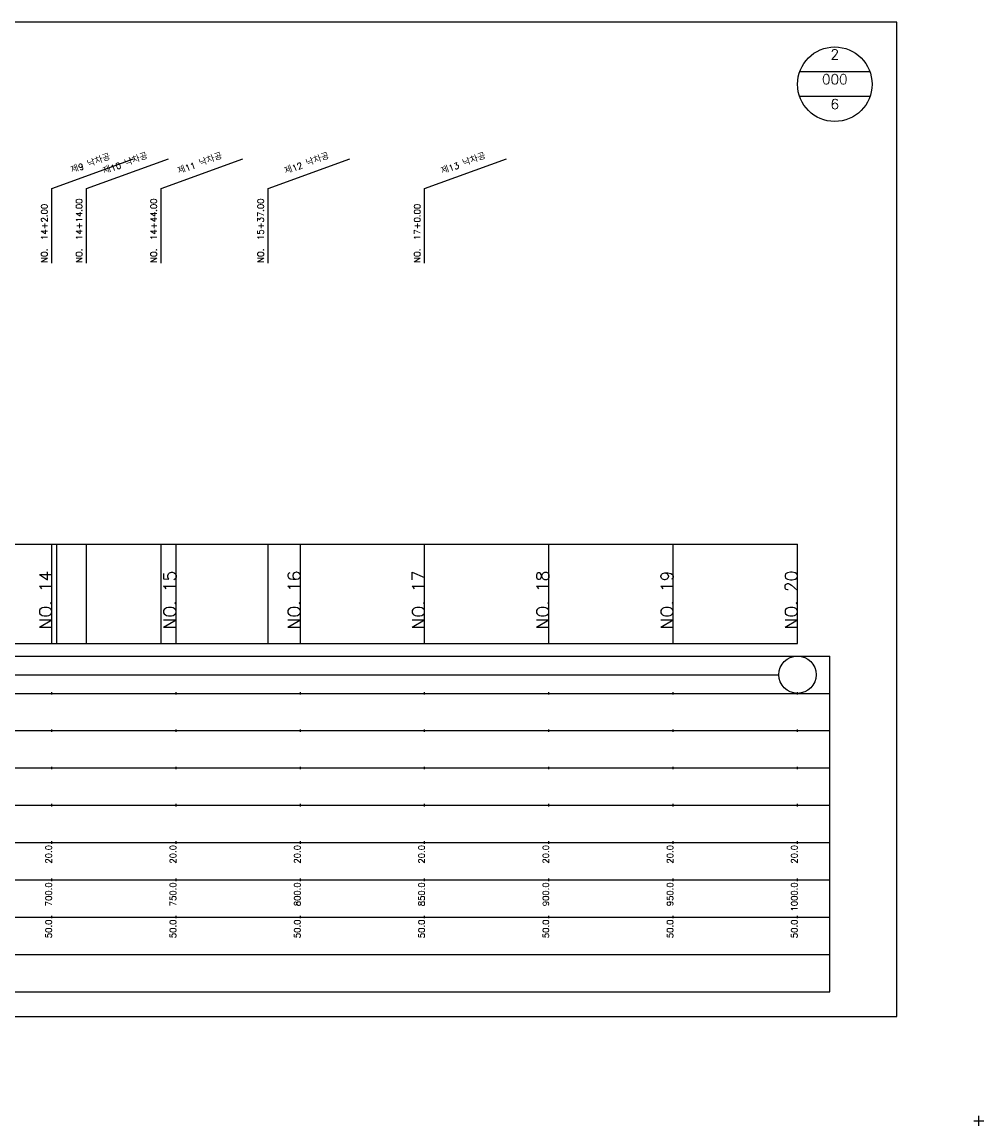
# Model space of a CAD drawing. Extents: x -2 to 685, y -2 to 925.
# Tile 4 of 4: x 298 to 685, y 481 to 925. Entities that reach past the tile are written whole.
import ezdxf
from ezdxf.enums import TextEntityAlignment as Align

# ---------------------------------------------------------------- set-up
doc = ezdxf.new("R2010")
doc.units = 0
doc.header["$LTSCALE"] = 5
for name, color, linetype in [('BOX', 5, 'CONTINUOUS'), ('DT1', 3, 'CONTINUOUS'), ('DT2', 6, 'CONTINUOUS'), ('LT1', 4, 'CONTINUOUS'), ('ST1', 7, 'CONTINUOUS')]:
    doc.layers.add(name, color=color, linetype=linetype)
doc.styles.add('GHS', font='ROMANS.shx', dxfattribs={"bigfont": 'GHS.shx'})

msp = doc.modelspace()

# ---------------------------------------------------------------- linework, layer by layer
at = {"layer": 'BOX'}
msp.add_lwpolyline([(50, 525), (650, 525), (650, 925), (50, 925), (50, 525)], dxfattribs=at)
at = {"layer": 'DT1'}
for p, q in [((310, 704.83), (310, 705.83)), ((360, 704.83), (360, 705.83)), ((410, 704.83), (410, 705.83)), ((460, 704.83), (460, 705.83)), ((510, 704.83), (510, 705.83)), ((560, 704.83), (560, 705.83)), ((610, 704.83), (610, 705.83))]:
    msp.add_line(p, q, dxfattribs=at)
at = {"layer": 'LT1', "linetype": 'CONTINUOUS'}
for p, q in [((310, 858), (342.89, 869.97)), ((324, 858), (356.89, 869.97)), ((354, 858), (386.89, 869.97)), ((397, 858), (429.89, 869.97)), ((460, 858), (492.89, 869.97)), ((310, 828), (310, 858)), ((324, 828), (324, 858)), ((354, 828), (354, 858)), ((397, 828), (397, 858)), ((460, 828), (460, 858))]:
    msp.add_line(p, q, dxfattribs=at)
at = {"layer": 'LT1'}
for p, q in [((310, 675), (310, 715)), ((312, 675), (312, 715)), ((324, 675), (324, 715)), ((354, 675), (354, 715)), ((360, 675), (360, 715)), ((397, 675), (397, 715)), ((410, 675), (410, 715)), ((460, 675), (460, 715)), ((510, 675), (510, 715)), ((560, 675), (560, 715)), ((610, 675), (610, 715)), ((110, 675), (610, 675)), ((310, 654.5), (310, 655.5)), ((360, 654.5), (360, 655.5)), ((410, 654.5), (410, 655.5)), ((460, 654.5), (460, 655.5)), ((510, 654.5), (510, 655.5)), ((560, 654.5), (560, 655.5)), ((610, 654.5), (610, 655.5)), ((310, 639.5), (310, 640.5)), ((360, 639.5), (360, 640.5)), ((410, 639.5), (410, 640.5)), ((460, 639.5), (460, 640.5)), ((510, 639.5), (510, 640.5)), ((560, 639.5), (560, 640.5)), ((610, 639.5), (610, 640.5)), ((310, 624.5), (310, 625.5)), ((360, 624.5), (360, 625.5)), ((410, 624.5), (410, 625.5)), ((460, 624.5), (460, 625.5)), ((510, 624.5), (510, 625.5)), ((560, 624.5), (560, 625.5)), ((610, 624.5), (610, 625.5)), ((310, 609.5), (310, 610.5)), ((360, 609.5), (360, 610.5)), ((410, 609.5), (410, 610.5)), ((460, 609.5), (460, 610.5)), ((510, 609.5), (510, 610.5)), ((560, 609.5), (560, 610.5)), ((610, 609.5), (610, 610.5)), ((310, 594.5), (310, 595.5)), ((360, 594.5), (360, 595.5)), ((410, 594.5), (410, 595.5)), ((460, 594.5), (460, 595.5)), ((510, 594.5), (510, 595.5)), ((560, 594.5), (560, 595.5)), ((610, 594.5), (610, 595.5)), ((310, 579.5), (310, 580.5)), ((360, 579.5), (360, 580.5)), ((410, 579.5), (410, 580.5)), ((460, 579.5), (460, 580.5)), ((510, 579.5), (510, 580.5)), ((560, 579.5), (560, 580.5)), ((610, 579.5), (610, 580.5)), ((310, 564.5), (310, 565.5)), ((360, 564.5), (360, 565.5)), ((410, 564.5), (410, 565.5)), ((460, 564.5), (460, 565.5)), ((510, 564.5), (510, 565.5)), ((560, 564.5), (560, 565.5)), ((610, 564.5), (610, 565.5))]:
    msp.add_line(p, q, dxfattribs=at)
msp.add_lwpolyline([(110, 715), (160, 715), (210, 715), (260, 715), (310, 715), (360, 715), (410, 715), (460, 715), (510, 715), (560, 715), (610, 715)], dxfattribs=at)
at = {"layer": 'ST1', "linetype": 'CONTINUOUS'}
for p, q in [((639.14, 905), (610.86, 905)), ((639.14, 895), (610.86, 895)), ((117.5, 662.5), (602.5, 662.5))]:
    msp.add_line(p, q, dxfattribs=at)
at = {"layer": 'ST1'}
for p, q in [((80, 670), (623, 670)), ((623, 535), (623, 670)), ((87.5, 655), (623, 655)), ((80, 640), (623, 640)), ((87.5, 625), (623, 625)), ((80, 610), (623, 610)), ((80, 595), (623, 595)), ((80, 580), (623, 580)), ((80, 565), (623, 565)), ((80, 550), (623, 550)), ((80, 535), (623, 535)), ((683, 481), (683, 485)), ((681, 483), (685, 483))]:
    msp.add_line(p, q, dxfattribs=at)
at = {"layer": 'ST1', "linetype": 'CONTINUOUS'}
for centre, radius in [((625, 900), 15), ((610, 662.5), 7.5)]:
    msp.add_circle(centre, radius, dxfattribs=at)

# ---------------------------------------------------------------- texts
at = {"layer": 'DT1', "linetype": 'CONTINUOUS', "style": 'GHS'}
for s, p in [('제9 낙차공', (326, 866.99)), ('제10 낙차공', (340, 866.99)), ('제11 낙차공', (370, 866.99)), ('제12 낙차공', (413, 866.99)), ('제13 낙차공', (476, 866.99))]:
    msp.add_text(s, height=2.5, rotation=20, dxfattribs=at).set_placement(p, align=Align.CENTER)
for s, p in [('NO.  14+14.00', (322.25, 828.12)), ('NO.  14+44.00', (352.25, 828.12)), ('NO.  15+37.00', (395.25, 828.12)), ('NO.  14+2.00', (308.25, 828.12)), ('NO.  17+0.00', (458.25, 828.12))]:
    msp.add_text(s, height=2.5, rotation=90, dxfattribs=at).set_placement(p)
at = {"layer": 'DT1', "style": 'GHS'}
for s, height, p in [('NO. 14', 5, (310, 704.33)), ('NO. 15', 5, (360, 704.33)), ('NO. 16', 5, (410, 704.33)), ('NO. 17', 5, (460, 704.33)), ('NO. 18', 5, (510, 704.33)), ('NO. 19', 5, (560, 704.33)), ('NO. 20', 5, (610, 704.33)), (' 20.0', 2.5, (310, 594)), (' 20.0', 2.5, (360, 594)), (' 20.0', 2.5, (410, 594)), (' 20.0', 2.5, (460, 594)), (' 20.0', 2.5, (510, 594)), (' 20.0', 2.5, (560, 594)), (' 20.0', 2.5, (610, 594)), ('   700.0', 2.5, (310, 579)), ('   750.0', 2.5, (360, 579)), ('   800.0', 2.5, (410, 579)), ('   850.0', 2.5, (460, 579)), ('   900.0', 2.5, (510, 579)), ('   950.0', 2.5, (560, 579)), ('  1000.0', 2.5, (610, 579)), ('  50.0', 2.5, (310, 564)), ('  50.0', 2.5, (360, 564)), ('  50.0', 2.5, (410, 564)), ('  50.0', 2.5, (460, 564)), ('  50.0', 2.5, (510, 564)), ('  50.0', 2.5, (560, 564)), ('  50.0', 2.5, (610, 564))]:
    msp.add_text(s, height=height, rotation=90, dxfattribs=at).set_placement(p, align=Align.RIGHT)
at = {"layer": 'DT2', "linetype": 'CONTINUOUS', "style": 'GHS'}
for s, p in [('2', (625, 910)), ('000', (625, 900)), ('6', (625, 890))]:
    msp.add_text(s, height=4, dxfattribs=at).set_placement(p, align=Align.CENTER)

doc.saveas('drawing.dxf')
